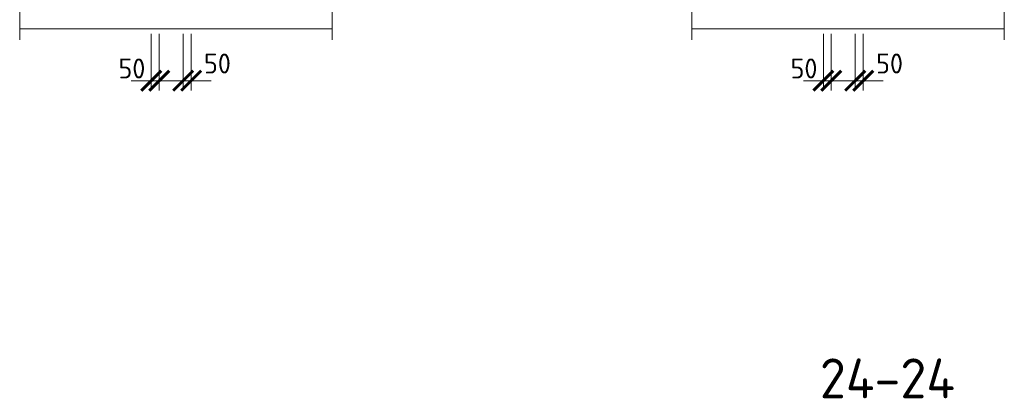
# Model space of a CAD drawing. Header units: millimetres. Extents: x 376598 to 1249954, y -318491 to -22134.
# Tile 201 of 256: x 619063 to 631401, y -63962 to -59214. Entities that reach past the tile are written whole.
import ezdxf

# ---------------------------------------------------------------- set-up
doc = ezdxf.new("R2010")
doc.units = ezdxf.units.MM
for name, color, linetype, lineweight in [('AF_Stena', 90, 'Continuous', 18), ('KR_Fundament', 253, 'Continuous', 18), ('РАЗМЕРЫ', 1, 'Continuous', 9)]:
    doc.layers.add(name, color=color, linetype=linetype, lineweight=lineweight)
doc.styles.add('GOST-2.304_Type-B', font='GOST_Common.ttf')
doc.dimstyles.new('мой 25', dxfattribs={"dimscale": 100, "dimtxt": 2.5, "dimasz": 2.5, "dimexe": 1.25, "dimexo": 0.625, "dimtad": 1, "dimdec": 0, "dimlfac": 0.5, "dimtxsty": 'GOST-2.304_Type-B', "dimblk": 'ARCHTICK', "dimcen": 2.5, "dimdle": 1.25, "dimaunit": 1, "dimadec": 1, "dimazin": 2, "dimtfac": 1, "dimtdec": 0, "dimtmove": 1, "dimatfit": 3, "dimfxl": 6, "dimfxlon": 1, "dimtfill": 1, "dimlwd": -1, "dimlwe": -1, "dimarcsym": 0})

# ---------------------------------------------------------------- blocks, each defined once
blk = doc.blocks.new('_ArchTick')
at = {"color": 0, "linetype": 'ByBlock', "const_width": 0.15}
blk.add_lwpolyline([(-0.5, -0.5), (0.5, 0.5)], dxfattribs=at)
blk = doc.blocks.new('*D2088')
at = {"layer": 'DEFPOINTS', "color": 0, "lineweight": 0, "transparency": 16777216}
for p in [(629134, -59329), (629233, -59329), (629233, -59979)]:
    blk.add_point(p, dxfattribs=at)
at = {"layer": 'РАЗМЕРЫ', "color": 0, "linetype": 'Continuous', "transparency": 16777216}
for p, q in [((629134, -59391), (629134, -60104)), ((629233, -59391), (629233, -60104)), ((629134, -59979), (628884, -59979)), ((629134, -59979), (629233, -59979)), ((629233, -59979), (629483, -59979))]:
    blk.add_line(p, q, dxfattribs=at)
at = {"layer": 'РАЗМЕРЫ', "color": 0, "lineweight": 0, "transparency": 16777216, "insert": (628891, -59826), "char_height": 250, "attachment_point": 5, "style": 'GOST-2.304_Type-B', "bg_fill": 3, "box_fill_scale": 1.1, "bg_fill_color": 256, "bg_fill_true_color": 13158600, "bg_fill_transparency": 0}
blk.add_mtext('50', dxfattribs=at)
at = {"layer": 'РАЗМЕРЫ', "color": 0, "transparency": 16777216, "xscale": 250, "yscale": 250, "zscale": 250}
blk.add_blockref('_ArchTick', (629134, -59979), dxfattribs=at)
at = {"layer": 'РАЗМЕРЫ', "color": 0, "transparency": 16777216, "xscale": 250, "yscale": 250, "zscale": 250, "rotation": 180}
blk.add_blockref('_ArchTick', (629233, -59979), dxfattribs=at)
blk = doc.blocks.new('*D2089')
at = {"layer": 'DEFPOINTS', "color": 0, "lineweight": 0, "transparency": 16777216}
for p in [(629533, -59329), (629634, -59329), (629634, -59979)]:
    blk.add_point(p, dxfattribs=at)
at = {"layer": 'РАЗМЕРЫ', "color": 0, "linetype": 'Continuous', "transparency": 16777216}
for p, q in [((629533, -59391), (629533, -60104)), ((629634, -59391), (629634, -60104)), ((629533, -59979), (629283, -59979)), ((629533, -59979), (629634, -59979)), ((629634, -59979), (629884, -59979))]:
    blk.add_line(p, q, dxfattribs=at)
at = {"layer": 'РАЗМЕРЫ', "color": 0, "transparency": 16777216, "xscale": 250, "yscale": 250, "zscale": 250}
blk.add_blockref('_ArchTick', (629533, -59979), dxfattribs=at)
at = {"layer": 'РАЗМЕРЫ', "color": 0, "lineweight": 0, "transparency": 16777216, "insert": (629963, -59764), "char_height": 250, "attachment_point": 5, "style": 'GOST-2.304_Type-B', "bg_fill": 3, "box_fill_scale": 1.1, "bg_fill_color": 256, "bg_fill_true_color": 13158600, "bg_fill_transparency": 0}
blk.add_mtext('50', dxfattribs=at)
at = {"layer": 'РАЗМЕРЫ', "color": 0, "transparency": 16777216, "xscale": 250, "yscale": 250, "zscale": 250, "rotation": 180}
blk.add_blockref('_ArchTick', (629634, -59979), dxfattribs=at)
blk = doc.blocks.new('*D2135')
at = {"layer": 'DEFPOINTS', "color": 0, "lineweight": 0, "transparency": 16777216}
for p in [(620712, -59329), (620812, -59329), (620812, -59979)]:
    blk.add_point(p, dxfattribs=at)
at = {"layer": 'РАЗМЕРЫ', "color": 0, "linetype": 'Continuous', "transparency": 16777216}
for p, q in [((620712, -59391), (620712, -60104)), ((620812, -59391), (620812, -60104)), ((620712, -59979), (620462, -59979)), ((620712, -59979), (620812, -59979)), ((620812, -59979), (621062, -59979))]:
    blk.add_line(p, q, dxfattribs=at)
at = {"layer": 'РАЗМЕРЫ', "color": 0, "lineweight": 0, "transparency": 16777216, "insert": (620469, -59826), "char_height": 250, "attachment_point": 5, "style": 'GOST-2.304_Type-B', "bg_fill": 3, "box_fill_scale": 1.1, "bg_fill_color": 256, "bg_fill_true_color": 13158600, "bg_fill_transparency": 0}
blk.add_mtext('50', dxfattribs=at)
at = {"layer": 'РАЗМЕРЫ', "color": 0, "transparency": 16777216, "xscale": 250, "yscale": 250, "zscale": 250}
blk.add_blockref('_ArchTick', (620712, -59979), dxfattribs=at)
at = {"layer": 'РАЗМЕРЫ', "color": 0, "transparency": 16777216, "xscale": 250, "yscale": 250, "zscale": 250, "rotation": 180}
blk.add_blockref('_ArchTick', (620812, -59979), dxfattribs=at)
blk = doc.blocks.new('*D2136')
at = {"layer": 'DEFPOINTS', "color": 0, "lineweight": 0, "transparency": 16777216}
for p in [(621112, -59329), (621212, -59329), (621212, -59979)]:
    blk.add_point(p, dxfattribs=at)
at = {"layer": 'РАЗМЕРЫ', "color": 0, "linetype": 'Continuous', "transparency": 16777216}
for p, q in [((621112, -59391), (621112, -60104)), ((621212, -59391), (621212, -60104)), ((621112, -59979), (620862, -59979)), ((621112, -59979), (621212, -59979)), ((621212, -59979), (621462, -59979))]:
    blk.add_line(p, q, dxfattribs=at)
at = {"layer": 'РАЗМЕРЫ', "color": 0, "transparency": 16777216, "xscale": 250, "yscale": 250, "zscale": 250}
blk.add_blockref('_ArchTick', (621112, -59979), dxfattribs=at)
at = {"layer": 'РАЗМЕРЫ', "color": 0, "lineweight": 0, "transparency": 16777216, "insert": (621541, -59764), "char_height": 250, "attachment_point": 5, "style": 'GOST-2.304_Type-B', "bg_fill": 3, "box_fill_scale": 1.1, "bg_fill_color": 256, "bg_fill_true_color": 13158600, "bg_fill_transparency": 0}
blk.add_mtext('50', dxfattribs=at)
at = {"layer": 'РАЗМЕРЫ', "color": 0, "transparency": 16777216, "xscale": 250, "yscale": 250, "zscale": 250, "rotation": 180}
blk.add_blockref('_ArchTick', (621212, -59979), dxfattribs=at)

msp = doc.modelspace()

# ---------------------------------------------------------------- linework, layer by layer
at = {"layer": 'AF_Stena', "lineweight": 20}
for points in [[(619063.1, -58924.8), (619063.1, -59468.9)], [(622979.5, -58924.8), (622979.5, -59468.9)], [(627484.9, -58924.8), (627484.9, -59468.9)], [(631401.3, -58924.8), (631401.3, -59468.9)]]:
    msp.add_lwpolyline(points, dxfattribs=at)
at = {"layer": 'KR_Fundament', "lineweight": 9}
for p, q in [((619063.1, -59328.9), (622979.5, -59328.9)), ((627484.9, -59328.9), (631401.3, -59328.9))]:
    msp.add_line(p, q, dxfattribs=at)

# ---------------------------------------------------------------- texts
at = {"layer": 'РАЗМЕРЫ', "insert": (629936.2, -63711.8), "char_height": 500, "attachment_point": 5, "style": 'GOST-2.304_Type-B'}
msp.add_mtext_dynamic_manual_height_columns('24-24', width=3941.213, gutter_width=625, heights=[0], dxfattribs=at)

# ---------------------------------------------------------------- next in the draw order: dimensions: what is measured, and where the dimension line sits
at = {"layer": 'РАЗМЕРЫ', "lineweight": 0}
for base, p1, p2, picture, middle in [((620811.6, -59979.1), (620711.6, -59328.9), (620811.6, -59328.9), '*D2135', (620469, -60013.6)), ((629233.5, -59979.1), (629133.5, -59328.9), (629233.5, -59328.9), '*D2088', (628890.9, -60013.6))]:
    dim = msp.add_linear_dim(base=base, p1=p1, p2=p2, dimstyle='мой 25', dxfattribs=at)
    dim.commit()
    dim.dimension.update_dxf_attribs({"geometry": picture, "text_midpoint": middle, "dimtype": 160})

# ---------------------------------------------------------------- next in the draw order: dimensions: what is measured, and where the dimension line sits
for base, p1, p2, picture, middle in [((621211.6, -59979.1), (621111.6, -59328.9), (621211.6, -59328.9), '*D2136', (621541.3, -59951)), ((629633.5, -59979.1), (629533.5, -59328.9), (629633.5, -59328.9), '*D2089', (629963.1, -59951))]:
    dim = msp.add_linear_dim(base=base, p1=p1, p2=p2, dimstyle='мой 25', dxfattribs=at)
    dim.commit()
    dim.dimension.update_dxf_attribs({"geometry": picture, "text_midpoint": middle, "dimtype": 160})

doc.saveas('drawing.dxf')
